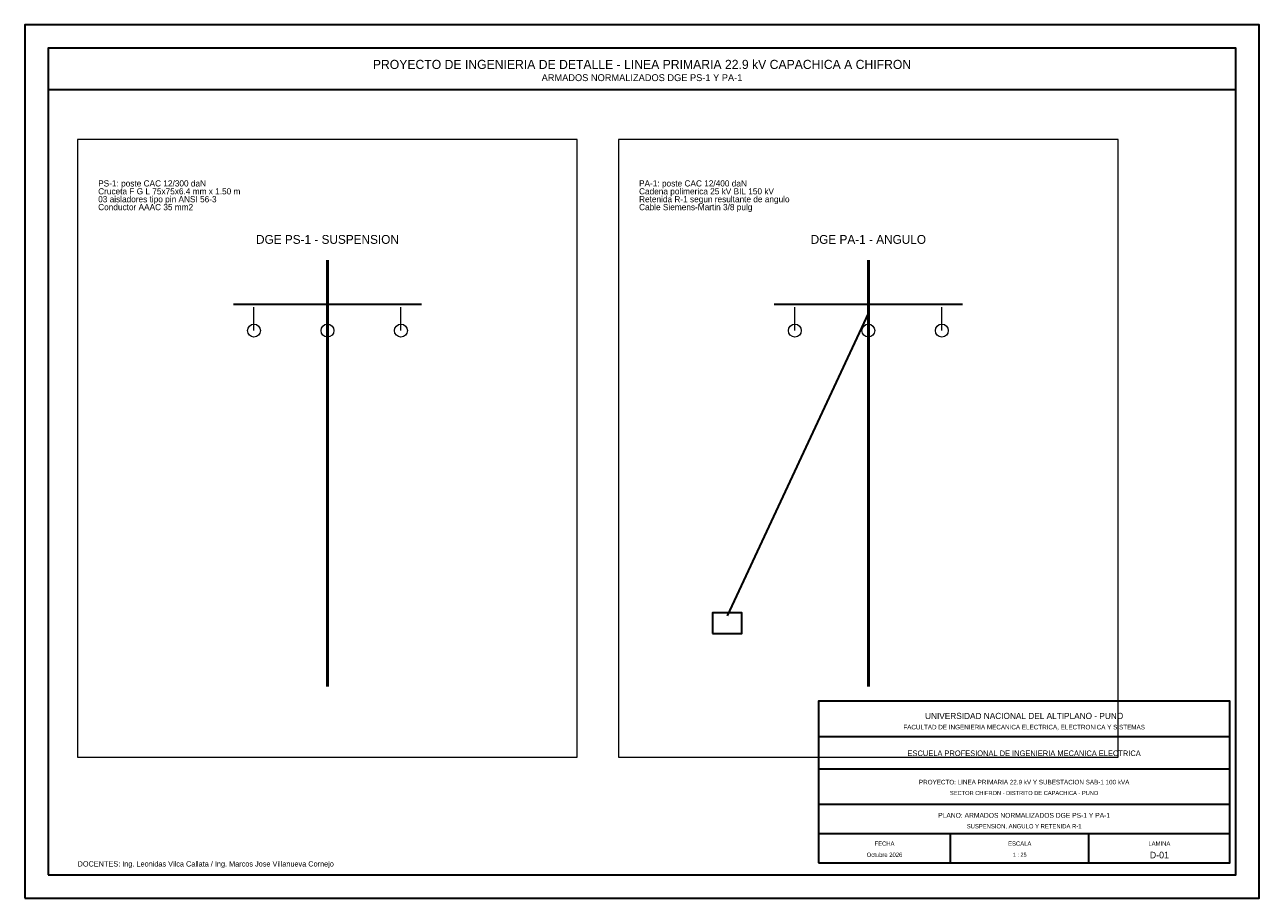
# Model space of a CAD drawing. Header units: millimetres. Extents: x 0 to 420, y 0 to 297.
import ezdxf
from ezdxf.enums import TextEntityAlignment as Align

# ---------------------------------------------------------------- set-up
doc = ezdxf.new("R2010")
doc.units = ezdxf.units.MM
for name, color, linetype, lineweight in [('00_MARCO_ROTULO', 7, 'Continuous', 35), ('03_POSTES_CAC_MT', 4, 'Continuous', 35), ('05_RETENIDAS_R1', 6, 'Continuous', 30), ('09_TEXTOS', 7, 'Continuous', 18), ('10_TABLAS_LEYENDAS', 7, 'Continuous', 18), ('12_CONDUCTOR_AAAC', 5, 'Continuous', 30), ('13_AISLADORES', 3, 'Continuous', 18)]:
    doc.layers.add(name, color=color, linetype=linetype, lineweight=lineweight)

msp = doc.modelspace()

# ---------------------------------------------------------------- linework, layer by layer
at = {"layer": '00_MARCO_ROTULO'}
for p, q in [((270, 55), (410, 55)), ((270, 44), (410, 44)), ((270, 32), (410, 32)), ((270, 22), (410, 22)), ((315, 12), (315, 22)), ((362, 12), (362, 22))]:
    msp.add_line(p, q, dxfattribs=at)
for points in [[(0, 0), (420, 0), (420, 297), (0, 297), (0, 0)], [(8, 8), (412, 8), (412, 289), (8, 289), (8, 8)], [(8, 275), (412, 275), (412, 289), (8, 289), (8, 275)], [(270, 12), (410, 12), (410, 67), (270, 67), (270, 12)]]:
    msp.add_lwpolyline(points, dxfattribs=at)
at = {"layer": '03_POSTES_CAC_MT', "lineweight": 50}
for p, q in [((103, 72), (103, 217)), ((287, 72), (287, 217))]:
    msp.add_line(p, q, dxfattribs=at)
at = {"layer": '05_RETENIDAS_R1', "lineweight": 30}
msp.add_line((287, 199), (239, 96), dxfattribs=at)
at = {"layer": '05_RETENIDAS_R1'}
msp.add_lwpolyline([(234, 90), (244, 90), (244, 97), (234, 97), (234, 90)], dxfattribs=at)
at = {"layer": '10_TABLAS_LEYENDAS'}
for points in [[(18, 48), (188, 48), (188, 258), (18, 258), (18, 48)], [(202, 48), (372, 48), (372, 258), (202, 258), (202, 48)]]:
    msp.add_lwpolyline(points, dxfattribs=at)
at = {"layer": '12_CONDUCTOR_AAAC', "lineweight": 30}
for p, q in [((71, 202), (135, 202)), ((255, 202), (319, 202))]:
    msp.add_line(p, q, dxfattribs=at)
at = {"layer": '13_AISLADORES'}
for p, q in [((78, 193), (78, 201)), ((103, 193), (103, 201)), ((128, 193), (128, 201)), ((262, 193), (262, 201)), ((287, 193), (287, 201)), ((312, 193), (312, 201))]:
    msp.add_line(p, q, dxfattribs=at)
for centre in [(78, 193), (103, 193), (128, 193), (262, 193), (287, 193), (312, 193)]:
    msp.add_circle(centre, 2.2, dxfattribs=at)

# ---------------------------------------------------------------- texts
at = {"layer": '09_TEXTOS'}
for s, height, p in [('PROYECTO DE INGENIERIA DE DETALLE - LINEA PRIMARIA 22.9 kV CAPACHICA A CHIFRON', 3.1, (210, 283.5)), ('ARMADOS NORMALIZADOS DGE PS-1 Y PA-1', 2.35, (210, 279)), ('DGE PS-1 - SUSPENSION', 3, (103, 224)), ('DGE PA-1 - ANGULO', 3, (287, 224)), ('UNIVERSIDAD NACIONAL DEL ALTIPLANO - PUNO', 2.1, (340, 62)), ('FACULTAD DE INGENIERIA MECANICA ELECTRICA, ELECTRONICA Y SISTEMAS', 1.55, (340, 58.2)), ('ESCUELA PROFESIONAL DE INGENIERIA MECANICA ELECTRICA', 1.9, (340, 49.3)), ('PROYECTO: LINEA PRIMARIA 22.9 kV Y SUBESTACION SAB-1 100 kVA', 1.55, (340, 39.5)), ('SECTOR CHIFRON - DISTRITO DE CAPACHICA - PUNO', 1.4, (340, 35.8)), ('PLANO: ARMADOS NORMALIZADOS DGE PS-1 Y PA-1', 1.65, (340, 28.2)), ('SUSPENSION, ANGULO Y RETENIDA R-1', 1.45, (340, 24.5)), ('FECHA', 1.45, (292.5, 18.6)), ('ESCALA', 1.45, (338.5, 18.6)), ('LAMINA', 1.45, (386, 18.6)), ('Octubre 2026', 1.45, (292.5, 14.8)), ('1 : 25', 1.35, (338.5, 14.8)), ('D-01', 2.25, (386, 14.7))]:
    msp.add_text(s, height=height, dxfattribs=at).set_placement(p, align=Align.MIDDLE_CENTER)
for s, height, p in [('PS-1: poste CAC 12/300 daN', 2.1, (25, 242)), ('PA-1: poste CAC 12/400 daN', 2.1, (209, 242)), ('Cruceta F G L 75x75x6.4 mm x 1.50 m', 2.1, (25, 239.312)), ('Cadena polimerica 25 kV BIL 150 kV', 2.1, (209, 239.312)), ('03 aisladores tipo pin ANSI 56-3', 2.1, (25, 236.624)), ('Conductor AAAC 35 mm2', 2.1, (25, 233.936)), ('Cable Siemens-Martin 3/8 pulg', 2.1, (209, 233.936)), ('Retenida R-1 segun resultante de angulo', 2.1, (209, 236.624)), ('DOCENTES: Ing. Leonidas Vilca Callata / Ing. Marcos Jose Villanueva Cornejo', 1.8, (18, 10.8))]:
    msp.add_text(s, height=height, dxfattribs=at).set_placement(p)

doc.saveas('drawing.dxf')
